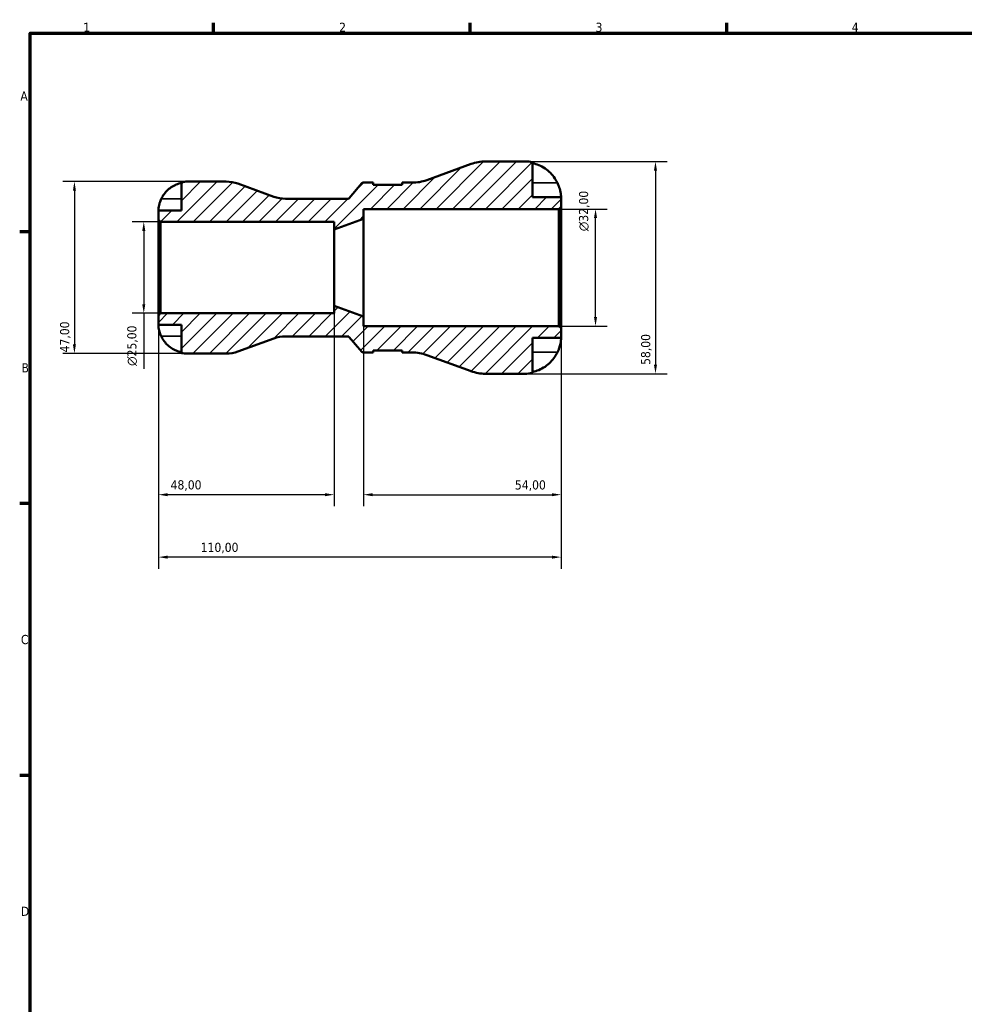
# Model space of a CAD drawing. Header units: millimetres. Extents: x 0 to 905, y 0 to 594.
# Tile 4 of 7: x 17 to 275, y 309 to 578. Entities that reach past the tile are written whole.
import ezdxf

# ---------------------------------------------------------------- set-up
doc = ezdxf.new("R2010")
doc.units = ezdxf.units.MM
for name, color, linetype, lineweight in [('Border (ISO)', 7, 'Continuous', 70), ('Dimension (ISO)', 7, 'Continuous', 25), ('Hatch (ISO)', 7, 'Continuous', 18), ('Visible (ISO)', 7, 'Continuous', 50), ('Visible Narrow (ISO)', 7, 'Continuous', 35)]:
    doc.layers.add(name, color=color, linetype=linetype, lineweight=lineweight)
doc.styles.add('Note Text (ISO)', font='tahoma.ttf')
doc.dimstyles.new('Default (ISO)', dxfattribs={"dimtxt": 2.5, "dimasz": 2.5, "dimexe": 3.175, "dimexo": 0, "dimgap": 0.762, "dimtad": 1, "dimrnd": 1e-08, "dimzin": 0, "dimtxsty": 'Note Text (ISO)', "dimcen": 0.09, "dimdle": 10, "dimclrd": 256, "dimclre": 256, "dimclrt": 232, "dimazin": 0, "dimtfac": 1.40208, "dimtmove": 0, "dimatfit": 3, "dimfxl": 1, "dimtolj": 1, "dimtzin": 0, "dimlwd": -1, "dimlwe": -1, "dimarcsym": 0})

# ---------------------------------------------------------------- blocks, each defined once
blk = doc.blocks.new('Borders Default Border')
at = {"layer": 'Border (ISO)'}
for p, q in [((70.08, 574), (70.08, 576.9)), ((140.17, 574), (140.17, 576.9)), ((210.25, 574), (210.25, 576.9)), ((20, 519.75), (17.1, 519.75)), ((20, 445.5), (17.1, 445.5)), ((20, 371.25), (17.1, 371.25))]:
    blk.add_line(p, q, dxfattribs=at)
at = {"layer": 'Border (ISO)', "flags": 128}
blk.add_lwpolyline([(20, 20), (20, 574), (821, 574), (821, 20), (20, 20)], dxfattribs=at)
at = {"layer": 'Border (ISO)', "color": 232, "true_color": 0xca0064, "char_height": 2.5, "attachment_point": 7, "style": 'Note Text (ISO)'}
for s, insert in [('1', (34.48, 574.4)), ('2', (104.37, 574.4)), ('3', (174.43, 574.35)), ('4', (244.42, 574.4)), ('A', (17.29, 555.62)), ('B', (17.59, 481.37)), ('C', (17.43, 407.08)), ('D', (17.43, 332.88))]:
    blk.add_mtext(s, dxfattribs=dict(at, insert=insert))
blk = doc.blocks.new('*D7')
at = {"layer": 'Defpoints', "color": 0, "transparency": 16777216}
for p in [(155.2, 539), (155.2, 481), (190.8, 481)]:
    blk.add_point(p, dxfattribs=at)
at = {"layer": 'Dimension (ISO)', "transparency": 16777216}
for p, q in [((155.2, 539), (193.97, 539)), ((190.8, 536.5), (190.8, 483.5)), ((155.2, 481), (193.97, 481))]:
    blk.add_line(p, q, dxfattribs=at)
for points in [[(190.38, 536.5), (191.21, 536.5), (190.8, 539)], [(190.38, 483.5), (191.21, 483.5), (190.8, 481)]]:
    blk.add_solid(points, dxfattribs=at)
at = {"layer": 'Dimension (ISO)', "color": 232, "true_color": 0xca0064, "transparency": 16777216, "insert": (186.86, 483.4), "char_height": 2.5, "attachment_point": 1, "rotation": 90, "style": 'Note Text (ISO)'}
blk.add_mtext('\\A1;58,00', dxfattribs=at)
blk = doc.blocks.new('*D8')
at = {"layer": 'Defpoints', "color": 0, "transparency": 16777216}
for p in [(164.42, 526), (174.42, 526), (164.42, 494)]:
    blk.add_point(p, dxfattribs=at)
at = {"layer": 'Dimension (ISO)', "transparency": 16777216}
for p, q in [((164.42, 526), (177.59, 526)), ((174.42, 496.5), (174.42, 523.5)), ((164.42, 494), (177.59, 494))]:
    blk.add_line(p, q, dxfattribs=at)
for points in [[(174, 523.5), (174.84, 523.5), (174.42, 526)], [(174, 496.5), (174.84, 496.5), (174.42, 494)]]:
    blk.add_solid(points, dxfattribs=at)
at = {"layer": 'Dimension (ISO)', "color": 232, "true_color": 0xca0064, "transparency": 16777216, "insert": (169.9, 519.94), "char_height": 2.5, "attachment_point": 1, "rotation": 90, "style": 'Note Text (ISO)'}
blk.add_mtext('\\A1;\\fAIGDT|b0|i0;\\H2.5000;\\ln\\fTahoma|b0|i0;\\H2.5000;32,00', dxfattribs=at)
blk = doc.blocks.new('*D9')
at = {"layer": 'Defpoints', "color": 0, "transparency": 16777216}
for p in [(103, 499.58), (55, 496.92), (55, 447.95)]:
    blk.add_point(p, dxfattribs=at)
at = {"layer": 'Dimension (ISO)', "transparency": 16777216}
for p, q in [((103, 499.58), (103, 444.77)), ((55, 496.92), (55, 444.77)), ((100.5, 447.95), (57.5, 447.95))]:
    blk.add_line(p, q, dxfattribs=at)
for points in [[(57.5, 448.36), (57.5, 447.53), (55, 447.95)], [(100.5, 448.36), (100.5, 447.53), (103, 447.95)]]:
    blk.add_solid(points, dxfattribs=at)
at = {"layer": 'Dimension (ISO)', "color": 232, "true_color": 0xca0064, "transparency": 16777216, "insert": (58.33, 451.89), "char_height": 2.5, "attachment_point": 1, "style": 'Note Text (ISO)'}
blk.add_mtext('\\A1;48,00', dxfattribs=at)
blk = doc.blocks.new('*D10')
at = {"layer": 'Defpoints', "color": 0, "transparency": 16777216}
for p in [(111, 496.67), (165, 493.42), (165, 447.95)]:
    blk.add_point(p, dxfattribs=at)
at = {"layer": 'Dimension (ISO)', "transparency": 16777216}
for p, q in [((111, 496.67), (111, 444.77)), ((165, 493.42), (165, 444.77)), ((113.5, 447.95), (162.5, 447.95))]:
    blk.add_line(p, q, dxfattribs=at)
for points in [[(113.5, 448.36), (113.5, 447.53), (111, 447.95)], [(162.5, 448.36), (162.5, 447.53), (165, 447.95)]]:
    blk.add_solid(points, dxfattribs=at)
at = {"layer": 'Dimension (ISO)', "color": 232, "true_color": 0xca0064, "transparency": 16777216, "insert": (152.4, 451.88), "char_height": 2.5, "attachment_point": 1, "style": 'Note Text (ISO)'}
blk.add_mtext('\\A1;54,00', dxfattribs=at)
blk = doc.blocks.new('*D11')
at = {"layer": 'Defpoints', "color": 0, "transparency": 16777216}
for p in [(55, 496.92), (165, 493.42), (55, 430.89)]:
    blk.add_point(p, dxfattribs=at)
at = {"layer": 'Dimension (ISO)', "transparency": 16777216}
for p, q in [((55, 496.92), (55, 427.71)), ((165, 493.42), (165, 427.71)), ((162.5, 430.89), (57.5, 430.89))]:
    blk.add_line(p, q, dxfattribs=at)
for points in [[(57.5, 431.3), (57.5, 430.47), (55, 430.89)], [(162.5, 431.3), (162.5, 430.47), (165, 430.89)]]:
    blk.add_solid(points, dxfattribs=at)
at = {"layer": 'Dimension (ISO)', "color": 232, "true_color": 0xca0064, "transparency": 16777216, "insert": (66.55, 434.82), "char_height": 2.5, "attachment_point": 1, "style": 'Note Text (ISO)'}
blk.add_mtext('\\A1;110,00', dxfattribs=at)
blk = doc.blocks.new('*D12')
at = {"layer": 'Defpoints', "color": 0, "transparency": 16777216}
for p in [(62.87, 533.5), (32.05, 486.5), (62.87, 486.5)]:
    blk.add_point(p, dxfattribs=at)
at = {"layer": 'Dimension (ISO)', "transparency": 16777216}
for p, q in [((62.87, 533.5), (28.88, 533.5)), ((32.05, 531), (32.05, 489)), ((62.87, 486.5), (28.88, 486.5))]:
    blk.add_line(p, q, dxfattribs=at)
for points in [[(31.64, 531), (32.47, 531), (32.05, 533.5)], [(31.64, 489), (32.47, 489), (32.05, 486.5)]]:
    blk.add_solid(points, dxfattribs=at)
at = {"layer": 'Dimension (ISO)', "color": 232, "true_color": 0xca0064, "transparency": 16777216, "insert": (28.12, 486.83), "char_height": 2.5, "attachment_point": 1, "rotation": 90, "style": 'Note Text (ISO)'}
blk.add_mtext('\\A1;47,00', dxfattribs=at)
blk = doc.blocks.new('*D13')
at = {"layer": 'Defpoints', "color": 0, "transparency": 16777216}
for p in [(55.58, 522.5), (51, 497.5), (55.58, 497.5)]:
    blk.add_point(p, dxfattribs=at)
at = {"layer": 'Dimension (ISO)', "transparency": 16777216}
for p, q in [((55.58, 522.5), (47.82, 522.5)), ((51, 520), (51, 500)), ((55.58, 497.5), (47.82, 497.5)), ((51, 497.5), (51, 482.37))]:
    blk.add_line(p, q, dxfattribs=at)
for points in [[(50.58, 520), (51.42, 520), (51, 522.5)], [(50.58, 500), (51.42, 500), (51, 497.5)]]:
    blk.add_solid(points, dxfattribs=at)
at = {"layer": 'Dimension (ISO)', "color": 232, "true_color": 0xca0064, "transparency": 16777216, "insert": (46.48, 483.13), "char_height": 2.5, "attachment_point": 1, "rotation": 90, "style": 'Note Text (ISO)'}
blk.add_mtext('\\A1;\\fAIGDT|b0|i0;\\H2.5000;\\ln\\fTahoma|b0|i0;\\H2.5000;25,00', dxfattribs=at)

msp = doc.modelspace()

# ---------------------------------------------------------------- hatches: boundary and pattern name
at = {"layer": 'Hatch (ISO)'}
h = msp.add_hatch(dxfattribs=at)
h.set_pattern_fill('ANSI31', color=256, scale=25.4, style=0)
h.set_pattern_definition([(45, (0, 0), (-2.245064, 2.245064), [])])
edge = h.paths.add_edge_path()
edge.add_ellipse((144.365, 492.6), major_axis=(-3.967, -10.9), ratio=1, start_angle=0, end_angle=20)
edge.add_line((144.365, 481), (155.2, 481))
edge.add_ellipse((155.2, 490.8), major_axis=(0, -9.8), ratio=1, start_angle=0, end_angle=11.53696)
edge.add_line((157.16, 481.198), (157.16, 490.8))
edge.add_line((157.16, 490.8), (165, 490.8))
edge.add_line((165, 490.8), (165, 493.42))
edge.add_line((165, 493.42), (164.42, 494))
edge.add_line((164.42, 494), (111, 494))
edge.add_line((111, 494), (111, 496.667))
edge.add_line((111, 496.667), (103, 499.583))
edge.add_line((103, 499.583), (103, 497.5))
edge.add_line((103, 497.5), (55.58, 497.5))
edge.add_line((55.58, 497.5), (55, 496.92))
edge.add_line((55, 496.92), (55, 494.375))
edge.add_line((55, 494.375), (61.3, 494.375))
edge.add_line((61.3, 494.375), (61.3, 486.659))
edge.add_ellipse((62.875, 494.375), major_axis=(-1.575, -7.716), ratio=1, start_angle=0, end_angle=11.53696)
edge.add_line((62.875, 486.5), (73.502, 486.5))
edge.add_ellipse((73.502, 495.9), major_axis=(0, -9.4), ratio=1, start_angle=0, end_angle=20)
edge.add_line((76.717, 487.067), (86.515, 490.633))
edge.add_ellipse((89.73, 481.8), major_axis=(-3.215, 8.833), ratio=1, start_angle=340, end_angle=360, ccw=False)
edge.add_line((89.73, 491.2), (106.767, 491.2))
edge.add_ellipse((106.767, 490.7), major_axis=(0, 0.5), ratio=1, start_angle=310, end_angle=360, ccw=False)
edge.add_line((107.15, 491.021), (110.542, 486.979))
edge.add_ellipse((110.925, 487.3), major_axis=(-0.383, -0.321), ratio=1, start_angle=0, end_angle=50)
edge.add_line((110.925, 486.8), (113.632, 486.8))
edge.add_line((113.632, 486.8), (113.632, 487.38))
edge.add_line((113.632, 487.38), (121.632, 487.38))
edge.add_line((121.632, 487.38), (121.632, 486.8))
edge.add_line((121.632, 486.8), (124.339, 486.8))
edge.add_ellipse((124.339, 475.2), major_axis=(0, 11.6), ratio=1, start_angle=340, end_angle=360, ccw=False)
edge.add_line((128.306, 486.1), (140.398, 481.7))
edge = h.paths.add_edge_path()
edge.add_ellipse((144.365, 527.4), major_axis=(0, 11.6), ratio=1, start_angle=0, end_angle=20)
edge.add_line((140.398, 538.3), (128.306, 533.9))
edge.add_ellipse((124.339, 544.8), major_axis=(3.967, -10.9), ratio=1, start_angle=340, end_angle=360, ccw=False)
edge.add_line((124.339, 533.2), (121.632, 533.2))
edge.add_line((121.632, 533.2), (121.632, 532.62))
edge.add_line((121.632, 532.62), (113.632, 532.62))
edge.add_line((113.632, 532.62), (113.632, 533.2))
edge.add_line((113.632, 533.2), (110.925, 533.2))
edge.add_ellipse((110.925, 532.7), major_axis=(0, 0.5), ratio=1, start_angle=0, end_angle=50)
edge.add_line((110.542, 533.021), (107.15, 528.979))
edge.add_ellipse((106.767, 529.3), major_axis=(0.383, -0.321), ratio=1, start_angle=310, end_angle=360, ccw=False)
edge.add_line((106.767, 528.8), (89.73, 528.8))
edge.add_ellipse((89.73, 538.2), major_axis=(0, -9.4), ratio=1, start_angle=340, end_angle=360, ccw=False)
edge.add_line((86.515, 529.367), (76.717, 532.933))
edge.add_ellipse((73.502, 524.1), major_axis=(3.215, 8.833), ratio=1, start_angle=0, end_angle=20)
edge.add_line((73.502, 533.5), (62.875, 533.5))
edge.add_ellipse((62.875, 525.625), major_axis=(0, 7.875), ratio=1, start_angle=0, end_angle=11.53696)
edge.add_line((61.3, 533.341), (61.3, 525.625))
edge.add_line((61.3, 525.625), (55, 525.625))
edge.add_line((55, 525.625), (55, 523.08))
edge.add_line((55, 523.08), (55.58, 522.5))
edge.add_line((55.58, 522.5), (103, 522.5))
edge.add_line((103, 522.5), (103, 520.417))
edge.add_line((103, 520.417), (111, 523.333))
edge.add_line((111, 523.333), (111, 526))
edge.add_line((111, 526), (164.42, 526))
edge.add_line((164.42, 526), (165, 526.58))
edge.add_line((165, 526.58), (165, 529.2))
edge.add_line((165, 529.2), (157.16, 529.2))
edge.add_line((157.16, 529.2), (157.16, 538.802))
edge.add_ellipse((155.2, 529.2), major_axis=(1.96, 9.602), ratio=1, start_angle=0, end_angle=11.53696)
edge.add_line((155.2, 539), (144.365, 539))

# ---------------------------------------------------------------- linework, layer by layer
at = {"layer": 'Visible (ISO)'}
for p, q in [((140.398, 538.3), (128.306, 533.9)), ((155.2, 539), (144.365, 539)), ((157.16, 529.2), (157.16, 538.802)), ((61.3, 533.341), (61.3, 525.625)), ((73.502, 533.5), (62.875, 533.5)), ((86.515, 529.367), (76.717, 532.933)), ((110.542, 533.021), (107.15, 528.979)), ((113.632, 533.2), (110.925, 533.2)), ((113.632, 532.62), (113.632, 533.2)), ((124.339, 533.2), (121.632, 533.2)), ((121.632, 533.2), (121.632, 532.62)), ((121.632, 532.62), (113.632, 532.62)), ((106.767, 528.8), (89.73, 528.8)), ((165, 529.2), (157.16, 529.2)), ((165, 526.58), (165, 529.2)), ((61.3, 525.625), (55, 525.625)), ((55, 525.625), (55, 523.08)), ((111, 523.333), (111, 526)), ((111, 526), (164.42, 526)), ((164.42, 526), (165, 526.58)), ((164.42, 526), (164.42, 494)), ((165, 493.42), (165, 526.58)), ((55, 523.08), (55.58, 522.5)), ((55, 523.08), (55, 496.92)), ((55.58, 522.5), (103, 522.5)), ((55.58, 497.5), (55.58, 522.5)), ((103, 520.417), (111, 523.333)), ((103, 522.5), (103, 520.417)), ((111, 496.667), (111, 523.333)), ((103, 499.583), (103, 520.417)), ((111, 496.667), (103, 499.583)), ((103, 499.583), (103, 497.5)), ((55.58, 497.5), (55, 496.92)), ((55, 496.92), (55, 494.375)), ((103, 497.5), (55.58, 497.5)), ((111, 494), (111, 496.667)), ((55, 494.375), (61.3, 494.375)), ((61.3, 494.375), (61.3, 486.659)), ((164.42, 494), (111, 494)), ((165, 493.42), (164.42, 494)), ((165, 490.8), (165, 493.42)), ((76.717, 487.067), (86.515, 490.633)), ((89.73, 491.2), (106.767, 491.2)), ((107.15, 491.021), (110.542, 486.979)), ((157.16, 481.198), (157.16, 490.8)), ((157.16, 490.8), (165, 490.8)), ((113.632, 486.8), (113.632, 487.38)), ((113.632, 487.38), (121.632, 487.38)), ((121.632, 487.38), (121.632, 486.8)), ((62.875, 486.5), (73.502, 486.5)), ((110.925, 486.8), (113.632, 486.8)), ((121.632, 486.8), (124.339, 486.8)), ((128.306, 486.1), (140.398, 481.7)), ((144.365, 481), (155.2, 481))]:
    msp.add_line(p, q, dxfattribs=at)
for centre, radius, start, end in [((144.365, 527.4), 11.6, 90, 110), ((155.2, 529.2), 9.8, 78.46304, 90), ((62.875, 525.625), 7.875, 90, 101.53696), ((73.502, 524.1), 9.4, 70, 90), ((110.925, 532.7), 0.5, 90, 140), ((124.339, 544.8), 11.6, 270, 290), ((89.73, 538.2), 9.4, 250, 270), ((106.767, 529.3), 0.5, 270, 320), ((89.73, 481.8), 9.4, 90, 110), ((106.767, 490.7), 0.5, 40, 90), ((73.502, 495.9), 9.4, 270, 290), ((110.925, 487.3), 0.5, 220, 270), ((62.875, 494.375), 7.875, 258.46304, 270), ((124.339, 475.2), 11.6, 70, 90), ((144.365, 492.6), 11.6, 250, 270), ((155.2, 490.8), 9.8, 270, 281.53696)]:
    msp.add_arc(centre, radius, start, end, dxfattribs=at)
for points, knots in [([(157.16, 538.534), (157.784, 538.405), (158.394, 538.212), (159.493, 537.755), (160.08, 537.445), (161.175, 536.709), (161.684, 536.282), (162.541, 535.42), (162.967, 534.905), (163.599, 533.952), (163.834, 533.534), (164.03, 533.12)], [0.18593259, 0.18593259, 0.18593259, 0.18593259, 0.3614141, 0.3614141, 0.54297439, 0.54297439, 0.72453468, 0.72453468, 0.90763378, 0.90763378, 1.03915102, 1.03915102, 1.03915102, 1.03915102]), ([(55.777, 528.775), (55.935, 529.108), (56.124, 529.445), (56.633, 530.211), (56.976, 530.625), (57.664, 531.318), (58.073, 531.661), (58.953, 532.253), (59.425, 532.501), (60.308, 532.869), (60.798, 533.024), (61.3, 533.127)], [3.89239507, 3.89239507, 3.89239507, 3.89239507, 3.99831093, 3.99831093, 4.14541915, 4.14541915, 4.2913159, 4.2913159, 4.43721264, 4.43721264, 4.57824766, 4.57824766, 4.57824766, 4.57824766]), ([(164.03, 533.12), (164.108, 532.956), (164.182, 532.79), (164.352, 532.384), (164.442, 532.144), (164.606, 531.659), (164.677, 531.418), (164.819, 530.86), (164.877, 530.56), (164.966, 529.959), (164.985, 529.689), (165.002, 529.303), (165, 529.2), (165, 529.2)], [-0.63236219, -0.63236219, -0.63236219, -0.63236219, -0.57780628, -0.57780628, -0.49917455, -0.49917455, -0.41718021, -0.41718021, -0.30215623, -0.30215623, -0.15543118, -0.15543118, 0, 0, 0, 0]), ([(55, 525.625), (55, 525.625), (55, 525.652), (55.001, 525.761), (55.003, 525.847), (55.02, 526.137), (55.042, 526.377), (55.131, 526.889), (55.185, 527.134), (55.331, 527.656), (55.421, 527.927), (55.604, 528.394), (55.688, 528.586), (55.777, 528.775)], [0, 0, 0, 0, 0.07126209, 0.07126209, 0.14674385, 0.14674385, 0.26523778, 0.26523778, 0.35520479, 0.35520479, 0.4448049, 0.4448049, 0.50788946, 0.50788946, 0.50788946, 0.50788946]), ([(55.777, 491.225), (55.715, 491.356), (55.656, 491.488), (55.52, 491.814), (55.448, 492.006), (55.317, 492.395), (55.259, 492.59), (55.145, 493.039), (55.098, 493.281), (55.027, 493.765), (55.012, 493.982), (54.998, 494.292), (55, 494.375), (55, 494.375)], [-0.50816407, -0.50816407, -0.50816407, -0.50816407, -0.46460526, -0.46460526, -0.40154747, -0.40154747, -0.3356183, -0.3356183, -0.24286964, -0.24286964, -0.12490659, -0.12490659, 0, 0, 0, 0]), ([(61.3, 486.873), (60.798, 486.976), (60.308, 487.131), (59.425, 487.499), (58.953, 487.747), (58.073, 488.339), (57.664, 488.682), (56.976, 489.375), (56.633, 489.789), (56.124, 490.555), (55.935, 490.892), (55.777, 491.225)], [0.14941001, 0.14941001, 0.14941001, 0.14941001, 0.29044502, 0.29044502, 0.43634177, 0.43634177, 0.58223851, 0.58223851, 0.72934673, 0.72934673, 0.83526259, 0.83526259, 0.83526259, 0.83526259]), ([(165, 490.8), (165, 490.8), (165, 490.772), (164.998, 490.658), (164.997, 490.569), (164.98, 490.239), (164.956, 489.94), (164.852, 489.306), (164.79, 489.011), (164.643, 488.465), (164.57, 488.228), (164.401, 487.743), (164.305, 487.497), (164.145, 487.127), (164.089, 487.003), (164.03, 486.88)], [-2.70879316, -2.70879316, -2.70879316, -2.70879316, -2.62794754, -2.62794754, -2.54169351, -2.54169351, -2.38833444, -2.38833444, -2.27838423, -2.27838423, -2.19875847, -2.19875847, -2.11857769, -2.11857769, -2.07769816, -2.07769816, -2.07769816, -2.07769816]), ([(164.03, 486.88), (163.834, 486.466), (163.599, 486.048), (162.967, 485.095), (162.541, 484.58), (161.684, 483.718), (161.175, 483.291), (160.08, 482.555), (159.493, 482.245), (158.394, 481.788), (157.784, 481.595), (157.16, 481.466)], [4.8468971, 4.8468971, 4.8468971, 4.8468971, 4.97841434, 4.97841434, 5.16151344, 5.16151344, 5.34307372, 5.34307372, 5.52463401, 5.52463401, 5.70011552, 5.70011552, 5.70011552, 5.70011552])]:
    msp.add_open_spline(points, degree=3, knots=knots, dxfattribs=at)
at = {"layer": 'Visible Narrow (ISO)'}
for p, q in [((163.687, 533.12), (157.503, 533.12)), ((56.054, 528.775), (61.024, 528.775)), ((56.054, 491.225), (61.024, 491.225)), ((163.687, 486.88), (157.503, 486.88))]:
    msp.add_line(p, q, dxfattribs=at)

# ---------------------------------------------------------------- block references
msp.add_blockref('Borders Default Border', (0, 0))

# ---------------------------------------------------------------- dimensions: what is measured, and where the dimension line sits
at = {"layer": 'Dimension (ISO)'}
for base, p1, p2, angle, picture, middle in [((190.797, 481), (155.2, 539), (155.2, 481), 90, '*D7', (190.797, 487.5)), ((32.055, 486.5), (62.875, 533.5), (62.875, 486.5), 90, '*D12', (32.055, 491)), ((55, 447.948), (103, 499.583), (55, 496.92), 180, '*D9', (62.5, 447.948)), ((55, 430.886), (165, 493.42), (55, 496.92), 180, '*D11', (71.5, 430.886)), ((165, 447.948), (111, 496.667), (165, 493.42), 180, '*D10', (156.5, 447.948))]:
    dim = msp.add_linear_dim(base=base, p1=p1, p2=p2, angle=angle, dimstyle='Default (ISO)', override={"dimdec": 2, "dimtp": 0, "dimtm": 0, "dimtdec": 2, "dimtofl": 0, "dimatfit": 1}, dxfattribs=at)
    dim.commit()
    dim.dimension.update_dxf_attribs({"geometry": picture, "text_midpoint": middle, "dimtype": 160})
for base, p1, p2, override, picture, middle in [((174.42, 526), (164.42, 494), (164.42, 526), {"dimdec": 2, "dimtp": 0, "dimtm": 0, "dimtdec": 2, "dimtofl": 0, "dimatfit": 1}, '*D8', (174.42, 525.5)), ((50.999, 497.5), (55.58, 522.5), (55.58, 497.5), {"dimdec": 2, "dimtp": 0, "dimtm": 0, "dimtdec": 2, "dimtofl": 0, "dimatfit": 2}, '*D13', (50.999, 488.683))]:
    dim = msp.add_linear_dim(base=base, p1=p1, p2=p2, angle=90, text='\\fAIGDT|b0|i0;\\H2.5000;\\ln\\fTahoma|b0|i0;\\H2.5000;<>', dimstyle='Default (ISO)', override=override, dxfattribs=at)
    dim.commit()
    dim.dimension.update_dxf_attribs({"geometry": picture, "text_midpoint": middle, "dimtype": 160})

doc.saveas('drawing.dxf')
